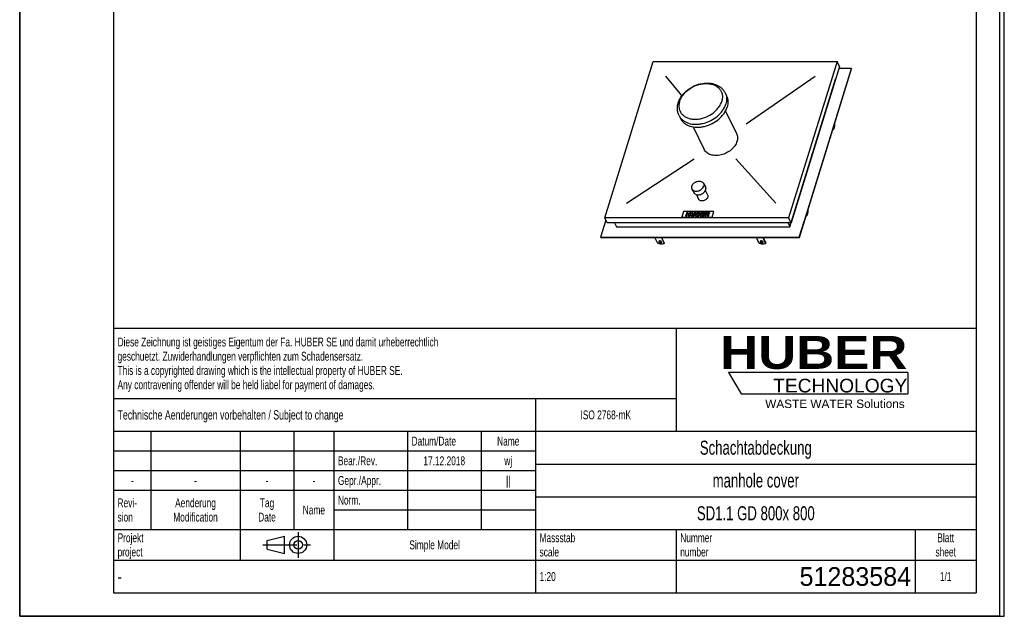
# Model space of a CAD drawing. Header units: millimetres. Extents: x 0 to 4200, y 0 to 5940.
# Tile 1 of 2: x 0 to 4200, y 0 to 2547. Entities that reach past the tile are written whole.
import ezdxf

# ---------------------------------------------------------------- set-up
doc = ezdxf.new("R2010")
doc.units = ezdxf.units.MM
doc.header["$LTSCALE"] = 387.2
doc.linetypes.add('CENTER', pattern=[0.6, 0.375, -0.075, 0.075, -0.075])
doc.layers.get('0').update_dxf_attribs({"linetype": 'CONTINUOUS'})
for name, color, linetype in [('_ACHSEN', 7, 'CONTINUOUS'), ('_KURVEN', 7, 'CONTINUOUS'), ('_ZEICHNUNGSELEM', 7, 'CONTINUOUS'), ('HUBER_Logo_BL2', 7, 'CONTINUOUS')]:
    doc.layers.add(name, color=color, linetype=linetype)
doc.styles.get("Standard").update_dxf_attribs({"font": 'txt', "width": 0.7})
doc.styles.add('TEXTSTYLE_2', font='ariblk.ttf')
doc.styles.add('TEXTSTYLE_3', font='arial.ttf')
doc.styles.add('TEXTSTYLE_4', font='txt', dxfattribs={"width": 0.8})
doc.styles.add('TEXTSTYLE_5', font='txt')

# ---------------------------------------------------------------- blocks, each defined once
blk = doc.blocks.new('HUBER_LOGO_BL2', base_point=(3411.6, 1009.5))
at = {"layer": 'HUBER_Logo_BL2', "color": 5, "linetype": 'Continuous'}
for p, q in [((3788.5, 1040.5), (3023.5, 1040.5)), ((3023.5, 1040.5), (3077.5, 950.5)), ((3788.5, 1040.5), (3788.5, 950.5)), ((3077.5, 950.5), (3788.5, 950.5))]:
    blk.add_line(p, q, dxfattribs=at)
at = {"layer": 'HUBER_Logo_BL2', "color": 2, "linetype": 'Continuous', "attachment_point": 3, "line_spacing_factor": 0.78}
for s, insert, char_height, width, style in [('HUBER\\P\\Farial.ttf;\\H58.5;TECHNOLOGY ', (3786.3, 1196.7), 140.4, 775.343, 'TEXTSTYLE_2'), ('WASTE WATER Solutions', (3775.2, 925.3), 36, 594.067, 'TEXTSTYLE_3')]:
    blk.add_mtext(s, dxfattribs=dict(at, insert=insert, char_height=char_height, width=width, style=style))
blk = doc.blocks.new('PROJEKTIONSMETHODE_1_BL3', base_point=(1140, 305))
at = {"color": 2, "linetype": 'Continuous'}
for p, q in [((1055.7, 323.3), (1129, 341.7)), ((1129, 268.3), (1129, 341.7)), ((1055.7, 286.7), (1055.7, 323.3)), ((1055.7, 286.7), (1129, 268.3))]:
    blk.add_line(p, q, dxfattribs=at)
at = {"color": 2, "linetype": 'CENTER'}
for p, q in [((1187.7, 360), (1187.7, 250)), ((1037.3, 305), (1242.7, 305))]:
    blk.add_line(p, q, dxfattribs=at)
at = {"color": 2, "linetype": 'Continuous'}
for radius in [36.7, 18.3]:
    blk.add_circle((1187.7, 305), radius, dxfattribs=at)
blk = doc.blocks.new('*T9')
at = {"color": 3, "linetype": 'Continuous'}
for p, q in [((0, 0), (3680, 0)), ((0, 0), (0, -1130)), ((2400, 0), (2400, -440)), ((3680, 0), (3680, -1130)), ((0, -300), (2400, -300)), ((1800, -300), (1800, -1130)), ((0, -440), (3680, -440)), ((160, -440), (160, -860)), ((540, -440), (540, -990)), ((770, -440), (770, -860)), ((940, -440), (940, -990)), ((1254, -440), (1254, -860)), ((1568, -440), (1568, -860)), ((0, -524), (1800, -524)), ((1800, -580), (3680, -580)), ((0, -608), (1800, -608)), ((0, -692), (1800, -692)), ((1800, -720), (3680, -720)), ((940, -776), (1800, -776)), ((0, -860), (3680, -860)), ((2400, -860), (2400, -1130)), ((3420, -860), (3420, -1130)), ((0, -990), (3680, -990)), ((0, -1130), (3680, -1130))]:
    blk.add_line(p, q, dxfattribs=at)
at = {"layer": '_ZEICHNUNGSELEM', "color": 2, "linetype": 'Continuous', "line_spacing_factor": 0.96}
for s, insert, char_height, width, attachment_point in [('Diese Zeichnung ist geistiges Eigentum der Fa. HUBER SE und damit urheberrechtlich \\Pgeschuetzt. Zuwiderhandlungen verpflichten zum Schadensersatz.\\PThis is a copyrighted drawing which is the intellectual property of HUBER SE.\\PAny contravening offender will be held liabel for payment of damages.', (17.5, -39.8), 38, 4429.714, 1), ('Technische Aenderungen vorbehalten / Subject to change', (17.5, -350), 40, 3049.524, 1), ('ISO 2768-mK', (2100, -351), 38, 665.905, 2), ('Datum/Date', (1271.5, -463), 38, 584.476, 1), ('Name', (1684, -463), 38, 253.333, 2), ('Schachtabdeckung', (2740, -480), 60, 1360, 2), ('Bear./Rev.', (957.5, -547), 38, 544.667, 1), ('wj', (1684, -547), 38, 128.476, 2), ('17.12.2018', (1411, -547), 38, 530.19, 2), ('Gepr./Appr.', (957.5, -631), 38, 598.952, 1), ('||', (1684, -631), 38, 101.333, 2), ('manhole cover', (2740, -620), 60, 1128.571, 2), ('-', (80, -631), 38, 68.762, 2), ('-', (350, -631), 38, 68.762, 2), ('-', (655, -631), 38, 68.762, 2), ('-', (855, -631), 38, 68.762, 2), ('Revi-\\Psion', (17.5, -726.6), 38, 276.857, 1), ('Aenderung\\PModification', (350, -726.6), 38, 591.714, 2), ('Tag\\PDate', (655, -726.6), 38, 220.762, 2), ('Norm. ', (957.5, -715), 38, 351.048, 1), ('Name', (855, -757), 38, 253.333, 2), ('SD1.1 GD 800x 800', (2740, -760), 60, 1568.571, 2), ('Projekt\\Pproject', (17.5, -875.6), 38, 367.333, 1), ('Massstab\\Pscale', (1817.5, -875.6), 38, 448.762, 1), ('Nummer\\Pnumber', (2417.5, -875.6), 38, 372.762, 1), ('Blatt\\Psheet', (3550, -875.6), 38, 260.571, 2), ('Simple Model', (1370, -906), 38, 656.857, 2), ('1:20', (1817.5, -1041), 38, 204.476, 1), ('1/1', (3550, -1041), 38, 159.238, 2)]:
    blk.add_mtext(s, dxfattribs=dict(at, insert=insert, char_height=char_height, width=width, attachment_point=attachment_point))
for s, insert, char_height, width, attachment_point, style in [('51283584', (3402.5, -1020), 80, 1106.667, 3, 'TEXTSTYLE_5'), ('-', (17.5, -1035), 50, 36.667, 1, 'TEXTSTYLE_4')]:
    blk.add_mtext(s, dxfattribs=dict(at, insert=insert, char_height=char_height, width=width, attachment_point=attachment_point, style=style))

msp = doc.modelspace()

# ---------------------------------------------------------------- linework, layer by layer
at = {"color": 7, "linetype": 'Continuous'}
for p, q in [((0, 0), (0, 5940)), ((0, 0), (0, 5940)), ((4200, 0), (4200, 5940)), ((4200, 0), (4200, 5940)), ((2495.4, 1700.84), (2701.64, 2368.24)), ((2701.64, 2368.24), (3486.38, 2368.24)), ((3486.38, 2368.24), (3280.14, 1700.84)), ((3496.75, 2347.1), (3486.38, 2368.24)), ((3496.75, 2347.1), (3290.51, 1679.71)), ((3468.28, 2078), (3548.46, 2337.47)), ((3470.81, 2089.43), (3547.85, 2338.71)), ((3547.85, 2338.71), (3494.16, 2338.71)), ((3547.85, 2338.71), (3548.46, 2337.47)), ((3285.76, 1663.49), (3480.39, 2293.28)), ((3480.22, 2293.61), (3480.39, 2293.28)), ((3354.5, 1709.84), (3468.28, 2078)), ((3357.04, 1721.27), (3470.81, 2089.43)), ((2500.28, 1690.89), (2477.77, 1618.05)), ((2505.77, 1679.71), (2495.4, 1700.84)), ((3280.14, 1700.84), (2495.4, 1700.84)), ((3290.51, 1679.71), (3280.14, 1700.84)), ((3325.15, 1618.05), (3357.04, 1721.27)), ((3325.76, 1616.81), (3354.5, 1709.84)), ((3290.51, 1679.71), (2505.77, 1679.71)), ((2537.27, 1679.71), (2545.23, 1663.49)), ((2545.23, 1663.49), (3285.76, 1663.49)), ((3277.8, 1679.71), (3285.76, 1663.49)), ((2477.77, 1618.05), (2478.38, 1616.81)), ((2477.77, 1618.05), (3325.15, 1618.05)), ((2478.38, 1616.81), (3325.76, 1616.81)), ((2721.41, 1592.32), (2709.39, 1616.81)), ((2737.02, 1616.81), (2749.04, 1592.32)), ((2738.28, 1616.81), (2749.52, 1593.89)), ((3154.3, 1592.32), (3142.29, 1616.81)), ((3169.92, 1616.81), (3181.94, 1592.32)), ((3171.17, 1616.81), (3182.42, 1593.89)), ((3325.15, 1618.05), (3325.76, 1616.81)), ((2749.04, 1592.32), (2749.52, 1593.89)), ((3181.94, 1592.32), (3182.42, 1593.89)), ((0, 0), (4200, 0)), ((0, 0), (4200, 0))]:
    msp.add_line(p, q, dxfattribs=at)
at = {"color": 3, "linetype": 'Continuous'}
for p, q in [((4180, 5900), (4180, 0)), ((0, 2970), (0, 0)), ((4180, 0), (0, 0))]:
    msp.add_line(p, q, dxfattribs=at)
at = {"color": 5, "linetype": 'Continuous'}
for p, q in [((400, 5800), (400, 100)), ((4080, 5800), (4080, 100)), ((400, 100), (4080, 100))]:
    msp.add_line(p, q, dxfattribs=at)
at = {"color": 7, "linetype": 'Continuous'}
for points, knots in [([(2725.96, 1600.46), (2725.87, 1600.16), (2725.82, 1599.48), (2726.03, 1598.85), (2726.18, 1598.54)], [0, 0, 0, 0, 0.4740095, 1, 1, 1, 1]), ([(2738.16, 1598.54), (2737.92, 1599.03), (2737.17, 1599.98), (2735.66, 1601.11), (2733.79, 1601.99), (2731.76, 1602.52), (2729.77, 1602.64), (2728.02, 1602.35), (2726.64, 1601.65), (2726.09, 1600.86), (2725.96, 1600.46)], [0, 0, 0, 0, 0.1139078, 0.2474656, 0.393864, 0.5430021, 0.6841578, 0.8084916, 0.912072, 1, 1, 1, 1]), ([(2726.18, 1598.54), (2726.42, 1598.05), (2727.17, 1597.1), (2728.68, 1595.97), (2730.55, 1595.09), (2732.58, 1594.56), (2734.57, 1594.44), (2736.32, 1594.73), (2737.7, 1595.43), (2738.26, 1596.22), (2738.38, 1596.62)], [0, 0, 0, 0, 0.1139078, 0.2474656, 0.393864, 0.5430021, 0.6841578, 0.8084916, 0.912072, 1, 1, 1, 1]), ([(2726.36, 1601.2), (2726.36, 1601.11), (2726.41, 1600.73), (2726.54, 1600.37), (2726.67, 1600.11)], [0, 0, 0, 0, 0.2374742, 1, 1, 1, 1]), ([(2726.67, 1600.11), (2726.89, 1599.66), (2727.54, 1598.79), (2728.88, 1597.72), (2730.54, 1596.86), (2732.38, 1596.27), (2734.25, 1596.02), (2736.36, 1596.12), (2737.9, 1596.74), (2738.47, 1597.45)], [0, 0, 0, 0, 0.1102514, 0.2383842, 0.3793144, 0.5251208, 0.6669473, 0.7966956, 1, 1, 1, 1]), ([(2738.38, 1596.62), (2738.47, 1596.92), (2738.52, 1597.59), (2738.31, 1598.23), (2738.16, 1598.54)], [0, 0, 0, 0, 0.4740095, 1, 1, 1, 1]), ([(3158.86, 1600.46), (3158.77, 1600.16), (3158.72, 1599.48), (3158.93, 1598.85), (3159.08, 1598.54)], [0, 0, 0, 0, 0.4740095, 1, 1, 1, 1]), ([(3171.06, 1598.54), (3170.82, 1599.03), (3170.07, 1599.98), (3168.56, 1601.11), (3166.69, 1601.99), (3164.66, 1602.52), (3162.67, 1602.64), (3160.92, 1602.35), (3159.54, 1601.65), (3158.98, 1600.86), (3158.86, 1600.46)], [0, 0, 0, 0, 0.1139078, 0.2474656, 0.393864, 0.5430021, 0.6841578, 0.8084916, 0.912072, 1, 1, 1, 1]), ([(3159.08, 1598.54), (3159.32, 1598.05), (3160.07, 1597.1), (3161.58, 1595.97), (3163.45, 1595.09), (3165.48, 1594.56), (3167.47, 1594.44), (3169.22, 1594.73), (3170.6, 1595.43), (3171.16, 1596.22), (3171.28, 1596.62)], [0, 0, 0, 0, 0.1139078, 0.2474656, 0.393864, 0.5430021, 0.6841578, 0.8084916, 0.912072, 1, 1, 1, 1]), ([(3159.25, 1601.2), (3159.26, 1601.11), (3159.31, 1600.73), (3159.44, 1600.37), (3159.57, 1600.11)], [0, 0, 0, 0, 0.2374742, 1, 1, 1, 1]), ([(3159.57, 1600.11), (3159.79, 1599.66), (3160.44, 1598.79), (3161.78, 1597.72), (3163.44, 1596.86), (3165.28, 1596.27), (3167.15, 1596.02), (3169.26, 1596.12), (3170.8, 1596.74), (3171.37, 1597.45)], [0, 0, 0, 0, 0.1102514, 0.2383842, 0.3793144, 0.5251208, 0.6669473, 0.7966956, 1, 1, 1, 1]), ([(3171.28, 1596.62), (3171.37, 1596.92), (3171.42, 1597.59), (3171.21, 1598.23), (3171.06, 1598.54)], [0, 0, 0, 0, 0.4740095, 1, 1, 1, 1]), ([(2749.04, 1592.32), (2747.41, 1591.23), (2743.34, 1589.63), (2736.48, 1588.96), (2728.93, 1589.8), (2723.88, 1591.32), (2721.41, 1592.32)], [0, 0, 0, 0, 0.2058635, 0.4489582, 0.7193202, 1, 1, 1, 1]), ([(3181.94, 1592.32), (3180.31, 1591.23), (3176.24, 1589.63), (3169.38, 1588.96), (3161.83, 1589.8), (3156.78, 1591.32), (3154.3, 1592.32)], [0, 0, 0, 0, 0.2058635, 0.4489582, 0.7193202, 1, 1, 1, 1])]:
    msp.add_open_spline(points, degree=3, knots=knots, dxfattribs=at)
at = {"layer": '_ACHSEN', "color": 7, "linetype": 'Continuous'}
for p, q in [((3009.11, 2234.48), (3015.21, 2222.05)), ((3010.78, 2157.31), (3057.83, 2061.41)), ((2812.5, 2138), (2818.6, 2125.57)), ((3477.44, 2101.49), (3476.27, 2103.87)), ((2872.52, 2089.47), (2919.58, 1993.57)), ((3468.3, 2078.07), (3468.33, 2077.99)), ((3470.18, 2077.99), (3468.33, 2077.99)), ((3469.01, 2080.37), (3470.18, 2077.99)), ((2917.06, 1848.52), (2924.69, 1832.98)), ((2867.69, 1824.29), (2875.31, 1808.75)), ((2924.6, 1818.87), (2934.29, 1799.13)), ((2886.53, 1800.19), (2896.22, 1780.45)), ((3363.67, 1733.32), (3362.5, 1735.71)), ((3354.52, 1709.9), (3354.56, 1709.82)), ((3356.41, 1709.82), (3354.56, 1709.82)), ((3355.24, 1712.21), (3356.41, 1709.82))]:
    msp.add_line(p, q, dxfattribs=at)
for points, knots in [([(2809.2, 2192.71), (2810.68, 2197.52), (2814.54, 2207.04), (2822.53, 2220.44), (2832.59, 2232.92), (2848.48, 2248.11), (2867.3, 2260.38), (2887.86, 2269.16), (2908.98, 2275.35), (2930.7, 2277.63), (2951.69, 2275.41), (2966.43, 2271.53), (2979.98, 2265.42), (2991.96, 2257.12), (3001.95, 2246.79), (3007.03, 2238.71), (3009.11, 2234.48)], [0, 0, 0, 0, 0.0602801, 0.1223081, 0.1860869, 0.2514105, 0.3847583, 0.4518971, 0.5184659, 0.6476063, 0.7098176, 0.7702712, 0.8291489, 0.8867863, 0.9435959, 1, 1, 1, 1]), ([(2812.5, 2138), (2810.48, 2142.13), (2807.26, 2150.84), (2805.15, 2164.67), (2805.71, 2178.84), (2807.78, 2188.14), (2809.2, 2192.71)], [0, 0, 0, 0, 0.2457505, 0.4931759, 0.7440196, 1, 1, 1, 1]), ([(3015.21, 2222.05), (3016.94, 2218.51), (3019.71, 2210.98), (3021.5, 2198.92), (3020.93, 2186.33), (3019.05, 2177.97), (3017.76, 2173.81)], [0, 0, 0, 0, 0.2390843, 0.4829162, 0.7355749, 1, 1, 1, 1]), ([(2818.6, 2125.57), (2820.45, 2121.8), (2825.06, 2114.58), (2834.27, 2105.36), (2845.57, 2097.91), (2863.4, 2090.4), (2883.77, 2087.42), (2904.91, 2088.55), (2927.14, 2092.56), (2954.17, 2102.66), (2978.23, 2118.51), (2994.46, 2134.05), (3007.62, 2150.34), (3014.81, 2164.27), (3017.76, 2173.81)], [0, 0, 0, 0, 0.050746, 0.1026298, 0.156609, 0.2133398, 0.3356261, 0.4012078, 0.4690088, 0.6081778, 0.7469379, 0.8142557, 0.8792088, 1, 1, 1, 1]), ([(3470.18, 2077.99), (3470.73, 2078.36), (3471.8, 2079.36), (3473.15, 2081.31), (3474.37, 2083.78), (3475.83, 2087.88), (3477.05, 2093.84), (3477.41, 2098.86), (3477.44, 2101.49)], [0, 0, 0, 0, 0.0786024, 0.1720083, 0.2809566, 0.4046124, 0.687756, 1, 1, 1, 1]), ([(3057.83, 2061.41), (3059.06, 2058.93), (3061, 2053.63), (3062.26, 2045.15), (3061.86, 2036.29), (3060.54, 2030.42), (3059.63, 2027.49)], [0, 0, 0, 0, 0.2390843, 0.4829162, 0.7355749, 1, 1, 1, 1]), ([(3473.14, 2093.73), (3473.05, 2093.12), (3472.82, 2092.01), (3472.4, 2090.95), (3472.14, 2090.51)], [0, 0, 0, 0, 0.5494371, 1, 1, 1, 1]), ([(3059.63, 2027.49), (3057.56, 2020.78), (3052.5, 2010.99), (3043.24, 1999.53), (3031.83, 1988.6), (3014.91, 1977.46), (2995.91, 1970.36), (2980.28, 1967.53), (2965.41, 1966.74), (2951.09, 1968.84), (2938.54, 1974.11), (2930.6, 1979.35), (2924.12, 1985.84), (2920.88, 1990.92), (2919.58, 1993.57)], [0, 0, 0, 0, 0.1207912, 0.1857443, 0.2530621, 0.3918222, 0.5309912, 0.5987922, 0.6643739, 0.7866602, 0.843391, 0.8973702, 0.949254, 1, 1, 1, 1]), ([(2867.05, 1836.41), (2867.79, 1838.81), (2870.24, 1843.56), (2874.85, 1848.49), (2879.36, 1851.87), (2884.36, 1854.78), (2891.08, 1857.29), (2899.3, 1858.31), (2906.91, 1857.21), (2912.3, 1854.43), (2915.44, 1851.28), (2916.6, 1849.47), (2917.06, 1848.52)], [0, 0, 0, 0, 0.120885, 0.2529841, 0.3220667, 0.3920884, 0.5313656, 0.6645841, 0.7869655, 0.8972904, 0.9492145, 1, 1, 1, 1]), ([(2917.06, 1848.52), (2917.5, 1847.64), (2918.19, 1845.74), (2918.81, 1841.64), (2918.33, 1838.45), (2917.71, 1836.41)], [0, 0, 0, 0, 0.2395658, 0.4838887, 1, 1, 1, 1]), ([(2867.05, 1836.41), (2866.42, 1834.37), (2865.95, 1831.18), (2866.56, 1827.08), (2867.25, 1825.18), (2867.69, 1824.29)], [0, 0, 0, 0, 0.5161113, 0.7604342, 1, 1, 1, 1]), ([(2867.69, 1824.29), (2868.15, 1823.35), (2869.31, 1821.53), (2872.45, 1818.39), (2877.84, 1815.61), (2885.46, 1814.51), (2893.67, 1815.53), (2900.39, 1818.04), (2905.39, 1820.95), (2909.9, 1824.33), (2914.51, 1829.26), (2916.97, 1834.01), (2917.71, 1836.41)], [0, 0, 0, 0, 0.0507855, 0.1027096, 0.2130345, 0.3354159, 0.4686344, 0.6079116, 0.6779333, 0.7470159, 0.879115, 1, 1, 1, 1]), ([(2875.31, 1808.75), (2875.78, 1807.81), (2876.94, 1805.99), (2880.08, 1802.85), (2885.46, 1800.07), (2893.08, 1798.97), (2901.3, 1799.99), (2908.02, 1802.5), (2913.02, 1805.41), (2917.53, 1808.79), (2922.14, 1813.72), (2924.59, 1818.47), (2925.33, 1820.87)], [0, 0, 0, 0, 0.0507855, 0.1027096, 0.2130345, 0.3354159, 0.4686344, 0.6079116, 0.6779333, 0.7470159, 0.879115, 1, 1, 1, 1]), ([(2924.69, 1832.98), (2925.13, 1832.1), (2925.82, 1830.2), (2926.43, 1826.1), (2925.96, 1822.91), (2925.33, 1820.87)], [0, 0, 0, 0, 0.2395658, 0.4838887, 1, 1, 1, 1]), ([(2934.78, 1789.79), (2933.6, 1785.96), (2929.56, 1780.67), (2922.48, 1776.02), (2916.25, 1773.69), (2909.92, 1772.91), (2904.05, 1773.76), (2899.9, 1775.89), (2897.47, 1778.32), (2896.58, 1779.72), (2896.22, 1780.45)], [0, 0, 0, 0, 0.2511899, 0.3904354, 0.5300913, 0.6636721, 0.7863862, 0.8970111, 0.9490764, 1, 1, 1, 1]), ([(2934.29, 1799.13), (2934.96, 1797.75), (2935.75, 1794.57), (2935.27, 1791.36), (2934.78, 1789.79)], [0, 0, 0, 0, 0.4826062, 1, 1, 1, 1]), ([(3356.41, 1709.82), (3356.95, 1710.19), (3358.02, 1711.2), (3359.38, 1713.15), (3360.59, 1715.62), (3362.06, 1719.72), (3363.28, 1725.68), (3363.64, 1730.69), (3363.67, 1733.32)], [0, 0, 0, 0, 0.0786024, 0.1720083, 0.2809566, 0.4046124, 0.687756, 1, 1, 1, 1]), ([(3359.36, 1725.57), (3359.28, 1724.95), (3359.05, 1723.84), (3358.63, 1722.78), (3358.37, 1722.34)], [0, 0, 0, 0, 0.5494371, 1, 1, 1, 1])]:
    msp.add_open_spline(points, degree=3, knots=knots, dxfattribs=at)
at = {"layer": '_ACHSEN', "color": 9, "linetype": 'Continuous'}
for points, knots in [([(2815.14, 2198.43), (2816.73, 2203.57), (2821.18, 2213.86), (2830.8, 2228.15), (2843.2, 2241.29), (2862.89, 2256.69), (2885.88, 2267.81), (2910.15, 2273.66), (2928.09, 2275.18), (2945.19, 2273.8), (2960.81, 2269.53), (2974.36, 2262.5), (2983.55, 2254.41), (2989.23, 2246.91), (2993.77, 2238.85), (2997.35, 2227.56), (2997.95, 2212.98), (2996, 2203.25), (2994.51, 2198.43)], [0, 0, 0, 0, 0.0611153, 0.1260923, 0.1944209, 0.2651842, 0.4087993, 0.479401, 0.547479, 0.6121449, 0.6729294, 0.7299203, 0.7838584, 0.8101493, 0.8362307, 0.8885605, 0.94271, 1, 1, 1, 1]), ([(3009.11, 2234.48), (3010.84, 2230.95), (3013.61, 2223.42), (3015.4, 2211.35), (3014.83, 2198.76), (3012.95, 2190.4), (3011.66, 2186.24)], [0, 0, 0, 0, 0.2390843, 0.4829162, 0.7355749, 1, 1, 1, 1]), ([(2815.14, 2198.43), (2813.65, 2193.6), (2811.7, 2183.87), (2812.3, 2169.3), (2815.88, 2158), (2820.43, 2149.94), (2826.1, 2142.45), (2835.29, 2134.36), (2848.84, 2127.32), (2864.47, 2123.05), (2881.56, 2121.67), (2899.5, 2123.2), (2923.77, 2129.05), (2946.76, 2140.17), (2966.45, 2155.56), (2978.86, 2168.7), (2988.47, 2182.99), (2992.92, 2193.28), (2994.51, 2198.43)], [0, 0, 0, 0, 0.05729, 0.1114395, 0.1637693, 0.1898507, 0.2161416, 0.2700797, 0.3270706, 0.3878551, 0.452521, 0.520599, 0.5912007, 0.7348158, 0.8055791, 0.8739077, 0.9388847, 1, 1, 1, 1]), ([(2812.5, 2138), (2814.35, 2134.24), (2818.96, 2127.01), (2828.17, 2117.79), (2839.46, 2110.34), (2857.3, 2102.83), (2877.67, 2099.86), (2898.81, 2100.98), (2921.04, 2105), (2948.07, 2115.09), (2972.13, 2130.94), (2988.36, 2146.48), (3001.52, 2162.78), (3008.71, 2176.7), (3011.66, 2186.24)], [0, 0, 0, 0, 0.050746, 0.1026298, 0.156609, 0.2133398, 0.3356261, 0.4012078, 0.4690088, 0.6081778, 0.7469379, 0.8142557, 0.8792088, 1, 1, 1, 1])]:
    msp.add_open_spline(points, degree=3, knots=knots, dxfattribs=at)
at = {"layer": '_KURVEN', "color": 4, "linetype": 'Continuous'}
for p, q in [((2824.86, 2223.04), (2755.96, 2305.57)), ((3099.06, 2103.04), (3393.33, 2305.57)), ((2588.45, 1763.51), (2876.99, 1953.52)), ((3054.71, 1953.52), (3225.82, 1763.51)), ((2831.77, 1728.26), (2824.5, 1704.76)), ((2960.71, 1728.26), (2831.77, 1728.26)), ((2845.21, 1724.34), (2840.37, 1708.68)), ((2850.9, 1724.34), (2845.21, 1724.34)), ((2849.21, 1718.86), (2850.9, 1724.34)), ((2857.12, 1724.34), (2855.43, 1718.86)), ((2862.84, 1724.34), (2857.12, 1724.34)), ((2858, 1708.68), (2862.84, 1724.34)), ((2866.63, 1724.34), (2863.75, 1715)), ((2872.31, 1724.34), (2866.63, 1724.34)), ((2869.36, 1714.78), (2872.31, 1724.34)), ((2878.61, 1724.34), (2875.65, 1714.78)), ((2884.29, 1724.34), (2878.61, 1724.34)), ((2881.4, 1715), (2884.29, 1724.34)), ((2888.07, 1724.34), (2883.23, 1708.68)), ((2898.72, 1724.34), (2888.07, 1724.34)), ((2908.06, 1724.34), (2903.22, 1708.68)), ((2923.32, 1724.34), (2908.06, 1724.34)), ((2926.73, 1724.34), (2921.89, 1708.68)), ((2922.28, 1721), (2923.32, 1724.34)), ((2936.22, 1724.34), (2926.73, 1724.34)), ((2953.45, 1704.76), (2960.71, 1728.26)), ((2824.5, 1704.76), (2953.45, 1704.76)), ((2840.37, 1708.68), (2846.06, 1708.68)), ((2846.06, 1708.68), (2848.02, 1715.01)), ((2848.02, 1715.01), (2854.24, 1715.01)), ((2855.43, 1718.86), (2849.21, 1718.86)), ((2854.24, 1715.01), (2852.28, 1708.68)), ((2852.28, 1708.68), (2858, 1708.68)), ((2883.23, 1708.68), (2893.05, 1708.68)), ((2890.01, 1712.04), (2890.99, 1715.22)), ((2892.91, 1712.04), (2890.01, 1712.04)), ((2890.99, 1715.22), (2893.88, 1715.22)), ((2891.91, 1718.2), (2892.83, 1721.17)), ((2894.39, 1718.2), (2891.91, 1718.2)), ((2892.83, 1721.17), (2895.34, 1721.17)), ((2903.22, 1708.68), (2918.75, 1708.68)), ((2910.02, 1712.22), (2910.97, 1715.31)), ((2919.85, 1712.22), (2910.02, 1712.22)), ((2910.97, 1715.31), (2919.83, 1715.31)), ((2911.96, 1718.51), (2912.73, 1721)), ((2920.82, 1718.51), (2911.96, 1718.51)), ((2912.73, 1721), (2922.28, 1721)), ((2918.75, 1708.68), (2919.85, 1712.22)), ((2919.83, 1715.31), (2920.82, 1718.51)), ((2921.89, 1708.68), (2927.61, 1708.68)), ((2927.61, 1708.68), (2929.57, 1715.03)), ((2929.57, 1715.03), (2930.08, 1715.03)), ((2930.49, 1717.99), (2931.47, 1721.18)), ((2932.89, 1717.99), (2930.49, 1717.99)), ((2931.47, 1721.18), (2933.97, 1721.18)), ((2932.02, 1713.46), (2933.58, 1708.68)), ((2933.58, 1708.68), (2940.01, 1708.68)), ((2940.01, 1708.68), (2938.65, 1713.21))]:
    msp.add_line(p, q, dxfattribs=at)
for points in [[(2898.72, 1724.34), (2900.5, 1724.34), (2901.74, 1723.97), (2902.46, 1723.22)], [(2902.46, 1723.22), (2903.19, 1722.47), (2903.38, 1721.54), (2903.04, 1720.44)], [(2936.22, 1724.34), (2937.98, 1724.34), (2939.28, 1724.21), (2940.13, 1723.96)], [(2940.13, 1723.96), (2940.99, 1723.7), (2941.58, 1723.22), (2941.94, 1722.52)], [(2941.94, 1722.52), (2942.29, 1721.83), (2942.32, 1720.99), (2942.01, 1719.99)], [(2863.45, 1712.35), (2863.41, 1713.36), (2863.51, 1714.23), (2863.75, 1715)], [(2864.11, 1710.55), (2863.69, 1711.13), (2863.48, 1711.73), (2863.45, 1712.35)], [(2865.64, 1709.2), (2865.03, 1709.52), (2864.51, 1709.97), (2864.11, 1710.55)], [(2868.1, 1708.57), (2867.08, 1708.68), (2866.25, 1708.88), (2865.64, 1709.2)], [(2870.99, 1708.41), (2870.09, 1708.41), (2869.13, 1708.46), (2868.1, 1708.57)], [(2869.36, 1714.78), (2869.09, 1713.92), (2869.16, 1713.26), (2869.57, 1712.78)], [(2869.57, 1712.78), (2869.97, 1712.3), (2870.68, 1712.06), (2871.67, 1712.06)], [(2875.13, 1708.93), (2873.93, 1708.59), (2872.54, 1708.41), (2870.99, 1708.41)], [(2871.67, 1712.06), (2872.65, 1712.06), (2873.49, 1712.3), (2874.19, 1712.77)], [(2874.19, 1712.77), (2874.89, 1713.24), (2875.38, 1713.91), (2875.65, 1714.78)], [(2877.81, 1710.23), (2876.89, 1709.61), (2876.01, 1709.18), (2875.13, 1708.93)], [(2880.08, 1712.38), (2879.48, 1711.56), (2878.73, 1710.85), (2877.81, 1710.23)], [(2881.4, 1715), (2881.11, 1714.07), (2880.67, 1713.21), (2880.08, 1712.38)], [(2892.91, 1712.04), (2893.89, 1712.04), (2894.63, 1712.18), (2895.12, 1712.48)], [(2895.67, 1708.89), (2894.34, 1708.74), (2893.47, 1708.68), (2893.05, 1708.68)], [(2895.83, 1714.79), (2895.52, 1715.07), (2894.87, 1715.22), (2893.88, 1715.22)], [(2894.39, 1718.2), (2895.27, 1718.2), (2895.92, 1718.33), (2896.35, 1718.58)], [(2895.12, 1712.48), (2895.62, 1712.78), (2895.94, 1713.17), (2896.09, 1713.68)], [(2897.03, 1720.78), (2896.76, 1721.04), (2896.2, 1721.17), (2895.34, 1721.17)], [(2897.99, 1709.4), (2897.44, 1709.17), (2896.66, 1709), (2895.67, 1708.89)], [(2896.09, 1713.68), (2896.24, 1714.14), (2896.15, 1714.51), (2895.83, 1714.79)], [(2896.35, 1718.58), (2896.78, 1718.84), (2897.08, 1719.22), (2897.23, 1719.71)], [(2897.23, 1719.71), (2897.37, 1720.16), (2897.31, 1720.53), (2897.03, 1720.78)], [(2900.29, 1710.94), (2899.63, 1710.29), (2898.87, 1709.78), (2897.99, 1709.4)], [(2901.28, 1718.06), (2900.69, 1717.61), (2899.92, 1717.27), (2898.97, 1717.01)], [(2898.97, 1717.01), (2900.21, 1716.73), (2901.03, 1716.27), (2901.45, 1715.61)], [(2901.63, 1713.13), (2901.38, 1712.32), (2900.93, 1711.58), (2900.29, 1710.94)], [(2903.04, 1720.44), (2902.75, 1719.51), (2902.16, 1718.72), (2901.28, 1718.06)], [(2901.45, 1715.61), (2901.88, 1714.95), (2901.94, 1714.13), (2901.63, 1713.13)], [(2931.35, 1714.66), (2931.02, 1714.91), (2930.59, 1715.03), (2930.08, 1715.03)], [(2932.02, 1713.46), (2931.81, 1714.08), (2931.6, 1714.48), (2931.35, 1714.66)], [(2932.89, 1717.99), (2933.14, 1717.99), (2933.66, 1718.06), (2934.46, 1718.2)], [(2935.97, 1720.77), (2935.68, 1721.04), (2935, 1721.18), (2933.97, 1721.18)], [(2934.46, 1718.2), (2934.86, 1718.27), (2935.21, 1718.43), (2935.53, 1718.7)], [(2935.53, 1718.7), (2935.85, 1718.96), (2936.07, 1719.27), (2936.18, 1719.61)], [(2936.18, 1719.61), (2936.33, 1720.11), (2936.26, 1720.49), (2935.97, 1720.77)], [(2938.38, 1716.2), (2937.82, 1715.95), (2937.1, 1715.75), (2936.19, 1715.59)], [(2936.19, 1715.59), (2936.81, 1715.39), (2937.25, 1715.19), (2937.5, 1715.01)], [(2937.5, 1715.01), (2937.67, 1714.87), (2937.89, 1714.61), (2938.16, 1714.18)], [(2938.16, 1714.18), (2938.42, 1713.76), (2938.58, 1713.44), (2938.65, 1713.21)], [(2940.65, 1717.74), (2940.03, 1717.11), (2939.27, 1716.59), (2938.38, 1716.2)], [(2942.01, 1719.99), (2941.74, 1719.12), (2941.29, 1718.37), (2940.65, 1717.74)]]:
    msp.add_open_spline(points, degree=3, dxfattribs=at)

# ---------------------------------------------------------------- block references
msp.add_blockref('*T9', (400, 1230))
at = {"color": 2, "linetype": 'Continuous'}
msp.add_blockref('PROJEKTIONSMETHODE_1_BL3', (1140, 305), dxfattribs=at)
at = {"layer": 'HUBER_Logo_BL2'}
msp.add_blockref('HUBER_LOGO_BL2', (3411.59, 1009.55), dxfattribs=at)

doc.saveas('drawing.dxf')
